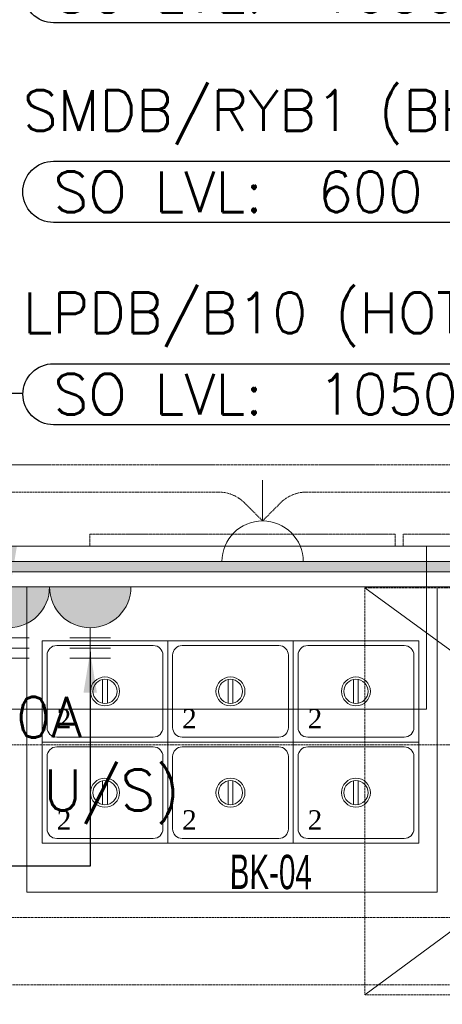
# Model space of a CAD drawing. Header units: millimetres. Extents: x -359 to 21654, y -24856 to 16255.
# Tile 14 of 31: x 7065 to 8103, y 1944 to 4364. Entities that reach past the tile are written whole.
import ezdxf
from ezdxf.enums import TextEntityAlignment as Align

# ---------------------------------------------------------------- set-up
doc = ezdxf.new("R2010")
doc.units = ezdxf.units.MM
doc.header["$MEASUREMENT"] = 0
for name, pattern in [('FP XREF (2)$0$( Hidden )', [0.375, 0.25, -0.125]), ('FP XREF (2)$0$HIDDEN', [0.375, 0.25, -0.125]), ('HIDDENX2', [0.75, 0.5, -0.25])]:
    doc.linetypes.add(name, pattern=pattern)
doc.layers.get('0').update_dxf_attribs({"color": 1, "lineweight": 5, "true_color": 0xff0000})
doc.layers.add('ELEC-SO-LVL-TAG', color=7, linetype='Continuous')
for name, color, linetype, lineweight, true_color in [('FP XREF (2)$0$A-COUNTER', 9, 'Continuous', 0, 0x808080), ('FP XREF (2)$0$A-Digital Display', 9, 'Continuous', 0, 0x808080), ('FP XREF (2)$0$A-EQUIP', 9, 'Continuous', 0, 0x808080), ('FP XREF (2)$0$A-JOINERY', 9, 'Continuous', 0, 0x808080), ('FP XREF (2)$0$CYAN', 9, 'Continuous', 0, 0x808080), ('FP XREF (2)$0$EQUIP.', 9, 'Continuous', 0, 0x808080), ('FP XREF (2)$0$Equipment', 9, 'Continuous', 0, 0x808080), ('FP XREF (2)$0$Exhaut Hoods', 9, 'Continuous', 0, 0x808080), ('FP XREF (2)$0$HATCH', 9, 'Continuous', 0, 0x808080), ('FP XREF (2)$0$XR-CP-DS$0$A-DOWN LIG', 9, 'Continuous', 0, 0x808080), ('M-MEP-ELPR-CKT', 7, 'HIDDENX2', 20, 0x960000), ('M-MEP-ELPR-SOCKET', 5, 'Continuous', 20, 0x0000ff)]:
    doc.layers.add(name, color=color, linetype=linetype, lineweight=lineweight, true_color=true_color)
doc.layers.add('M-MEP-ELLG-TEXT', color=7, linetype='Continuous', lineweight=20)
doc.layers.add('M-MEP-ELSL-TEXT', color=7, linetype='Continuous', lineweight=20)
doc.styles.add('FP XREF (2)$0$MtXpl_Arial_Narrow', font='arialn.ttf')
doc.styles.add('FP XREF (2)$0$Standard', font='times.ttf')
doc.styles.add('Oswald Light', font='txt')
doc.styles.add('ROMANS-100', font='romans.shx')
doc.styles.get("Standard").update_dxf_attribs({"font": 'romans.shx'})
doc.dimstyles.new('MDS-50', dxfattribs={"dimtxt": 100, "dimasz": 100, "dimexe": 50, "dimexo": 50, "dimgap": 25, "dimtad": 1, "dimdec": 0, "dimtxsty": 'Oswald Light', "dimcen": 0, "dimdle": 1.5875, "dimazin": 0, "dimtfac": 1, "dimtdec": 0, "dimtix": 1, "dimtmove": 0, "dimatfit": 0, "dimfxl": 1, "dimfrac": 2, "dimtolj": 1, "dimarcsym": 0})

# ---------------------------------------------------------------- blocks, each defined once
blk = doc.blocks.new('FP XREF (2)$0$A$C1ac69530')
at = {"layer": 'FP XREF (2)$0$HATCH'}
h = blk.add_hatch(color=256, dxfattribs=at)
h.dxf.hatch_style = 1
h.paths.add_polyline_path([(2000, -37.5), (300, -37.5), (300, -62.5), (2000, -62.5)])
h.paths.add_polyline_path([(4175, -687.5), (2300, -687.5), (2300, -712.5), (4175, -712.5), (5915, -712.5), (5915, -687.5)])
at = {"layer": 'FP XREF (2)$0$A-JOINERY'}
blk.add_lwpolyline([(5915, -687.5), (4175, -687.5), (2300, -687.5), (2300, -712.5), (4175, -712.5), (5915, -712.5)], close=True, dxfattribs=at)
blk = doc.blocks.new('FP XREF (2)$0$A$C807b513b')
at = {"layer": 'FP XREF (2)$0$A-EQUIP', "color": 0, "lineweight": -2}
for p, q in [((1875, -650), (0, -650)), ((1875, -1050), (1875, -650)), ((892.8, -750), (892.8, -1500)), ((1901, -750), (892.8, -750)), ((1901, -1500), (1901, -750)), ((0, -1050), (1875, -1050)), ((892.8, -1500), (1901, -1500))]:
    blk.add_line(p, q, dxfattribs=at)
at = {"layer": 'FP XREF (2)$0$Equipment', "color": 0, "lineweight": -2}
for p, q in [((931, -882.1), (1239.1, -882.1)), ((931, -1131), (931, -882.1)), ((966.5, -893.9), (1203.6, -893.9)), ((1239.1, -882.1), (1547.3, -882.1)), ((1239.1, -1131), (1239.1, -882.1)), ((1239.1, -882.1), (1239.1, -1131)), ((1274.7, -893.9), (1511.8, -893.9)), ((1547.3, -882.1), (1547.3, -1131)), ((1547.3, -882.1), (1855.5, -882.1)), ((1547.3, -1131), (1547.3, -882.1)), ((1582.9, -893.9), (1820, -893.9)), ((1855.5, -882.1), (1855.5, -1131)), ((942.8, -1095.4), (942.8, -917.6)), ((1227.3, -917.6), (1227.3, -1095.4)), ((1251, -1095.4), (1251, -917.6)), ((1535.5, -917.6), (1535.5, -1095.4)), ((1559.2, -1095.4), (1559.2, -917.6)), ((1843.7, -917.6), (1843.7, -1095.4)), ((1079.1, -977.5), (1079.1, -1035.6)), ((1090.9, -977.5), (1090.9, -1035.6)), ((1387.3, -977.5), (1387.3, -1035.6)), ((1399, -977.5), (1399, -1035.6)), ((1695.5, -977.5), (1695.5, -1035.6)), ((1707.2, -977.5), (1707.2, -1035.6)), ((1239.1, -1131), (931, -1131)), ((931, -1131), (1239.1, -1131)), ((931, -1379.9), (931, -1131)), ((1203.6, -1119.1), (966.5, -1119.1)), ((1547.3, -1131), (1239.1, -1131)), ((1239.1, -1131), (1547.3, -1131)), ((1239.1, -1379.9), (1239.1, -1131)), ((1239.1, -1131), (1239.1, -1379.9)), ((1511.8, -1119.1), (1274.7, -1119.1)), ((1855.5, -1131), (1547.3, -1131)), ((1547.3, -1131), (1547.3, -1379.9)), ((1547.3, -1131), (1855.5, -1131)), ((1547.3, -1379.9), (1547.3, -1131)), ((1820, -1119.1), (1582.9, -1119.1)), ((1855.5, -1131), (1855.5, -1379.9)), ((966.5, -1142.9), (1203.6, -1142.9)), ((1274.7, -1142.9), (1511.8, -1142.9)), ((1582.9, -1142.9), (1820, -1142.9)), ((942.8, -1344.4), (942.8, -1166.6)), ((1227.3, -1166.6), (1227.3, -1344.4)), ((1251, -1344.4), (1251, -1166.6)), ((1535.5, -1166.6), (1535.5, -1344.4)), ((1559.2, -1344.4), (1559.2, -1166.6)), ((1843.7, -1166.6), (1843.7, -1344.4)), ((1079.1, -1226.4), (1079.1, -1284.5)), ((1090.9, -1226.4), (1090.9, -1284.5)), ((1387.3, -1226.4), (1387.3, -1284.5)), ((1399, -1226.4), (1399, -1284.5)), ((1695.5, -1226.4), (1695.5, -1284.5)), ((1707.2, -1226.4), (1707.2, -1284.5)), ((1203.6, -1368.1), (966.5, -1368.1)), ((1511.8, -1368.1), (1274.7, -1368.1)), ((1820, -1368.1), (1582.9, -1368.1)), ((1239.1, -1379.9), (931, -1379.9)), ((1547.3, -1379.9), (1239.1, -1379.9)), ((1855.5, -1379.9), (1547.3, -1379.9))]:
    blk.add_line(p, q, dxfattribs=at)
for centre, radius in [((1085, -1006.5), 35.6), ((1085, -1006.5), 29.6), ((1393.2, -1006.5), 35.6), ((1393.2, -1006.5), 29.6), ((1701.4, -1006.5), 35.6), ((1701.4, -1006.5), 29.6), ((1085, -1255.5), 35.6), ((1085, -1255.5), 29.6), ((1393.2, -1255.5), 35.6), ((1393.2, -1255.5), 29.6), ((1701.4, -1255.5), 35.6), ((1701.4, -1255.5), 29.6)]:
    blk.add_circle(centre, radius, dxfattribs=at)
for centre, start, end in [((966.5, -917.6), 90, 180), ((1203.6, -917.6), 0, 90), ((1274.7, -917.6), 90, 180), ((1511.8, -917.6), 0, 90), ((1582.9, -917.6), 90, 180), ((1820, -917.6), 0, 90), ((966.5, -1095.4), 180, 270), ((1203.6, -1095.4), 270, 0), ((1274.7, -1095.4), 180, 270), ((1511.8, -1095.4), 270, 0), ((1582.9, -1095.4), 180, 270), ((1820, -1095.4), 270, 0), ((966.5, -1166.6), 90, 180), ((1203.6, -1166.6), 0, 90), ((1274.7, -1166.6), 90, 180), ((1511.8, -1166.6), 0, 90), ((1582.9, -1166.6), 90, 180), ((1820, -1166.6), 0, 90), ((966.5, -1344.4), 180, 270), ((1203.6, -1344.4), 270, 0), ((1274.7, -1344.4), 180, 270), ((1511.8, -1344.4), 270, 0), ((1582.9, -1344.4), 180, 270), ((1820, -1344.4), 270, 0)]:
    blk.add_arc(centre, 23.7, start, end, dxfattribs=at)
at = {"layer": 'FP XREF (2)$0$Equipment', "color": 0, "lineweight": -2, "style": 'FP XREF (2)$0$Standard'}
for p in [(966.4, -1097.2), (1274.6, -1097.2), (1582.8, -1097.2), (966.4, -1346.1), (1274.6, -1346.1), (1582.8, -1346.1)]:
    blk.add_text('2', height=47.4, dxfattribs=at).set_placement(p)
blk = doc.blocks.new('FP XREF (2)$0$A$Ce5cdc398')
at = {"layer": 'FP XREF (2)$0$A-Digital Display', "linetype": 'FP XREF (2)$0$HIDDEN', "ltscale": 3}
for points in [[(7787.5, -10410), (7037.5, -10410), (7037.5, -10380), (7787.5, -10380)], [(8557.5, -10410), (7807.5, -10410), (7807.5, -10380), (8557.5, -10380)]]:
    blk.add_lwpolyline(points, close=True, dxfattribs=at)
blk = doc.blocks.new('FP XREF (2)$0$A$Ce85b5983')
at = {"layer": 'FP XREF (2)$0$Exhaut Hoods', "linetype": 'FP XREF (2)$0$( Hidden )', "ltscale": 10}
blk.add_lwpolyline([(-9785, -10860), (-8420, -10860), (-8420, -11860), (-9785, -11860)], close=True, dxfattribs=at)
at = {"layer": 'FP XREF (2)$0$Exhaut Hoods'}
for points in [[(-8427.8, -10860), (-9785, -11860)], [(-9785, -10860), (-8420, -11856.4)]]:
    blk.add_lwpolyline(points, dxfattribs=at)
blk = doc.blocks.new('FP XREF (2)$0$A$Ca29a5755')
at = {"layer": 'FP XREF (2)$0$EQUIP.', "style": 'FP XREF (2)$0$MtXpl_Arial_Narrow', "width": 0.75}
blk.add_text('BK-04', height=84.44, rotation=359.7249, dxfattribs=at).set_placement((7581.2, 2228))
blk = doc.blocks.new('FP XREF (2)')
at = {"layer": 'FP XREF (2)$0$A-COUNTER'}
for p, q in [((9805, 3070), (6190, 3070)), ((9805, 2970), (6090, 2970))]:
    blk.add_line(p, q, dxfattribs=at)
at = {"layer": 'FP XREF (2)$0$XR-CP-DS$0$A-DOWN LIG', "linetype": 'FP XREF (2)$0$( Hidden )', "ltscale": 8}
blk.add_lwpolyline([(9805, 3270), (6135, 3270), (6135, 3920), (3945, 3920), (3945, 3270), (650, 3270), (650, 2970), (4245, 2970), (4245, 3620), (5835, 3620), (5835, 2970), (9805, 2970)], close=True, dxfattribs=at)
for name, p in [('FP XREF (2)$0$A$Ce85b5983', (17698, 13828)), ('FP XREF (2)$0$A$Ca29a5755', (0, 0))]:
    blk.add_blockref(name, p)
at = {"layer": 'FP XREF (2)$0$A-Digital Display'}
blk.add_blockref('FP XREF (2)$0$A$Ce5cdc398', (200, 13480), dxfattribs=at)
at = {"layer": 'FP XREF (2)$0$A-JOINERY'}
blk.add_blockref('FP XREF (2)$0$A$C1ac69530', (3890, 3720), dxfattribs=at)
at = {"layer": 'FP XREF (2)$0$CYAN'}
blk.add_blockref('FP XREF (2)$0$A$C807b513b', (6190, 3720), dxfattribs=at)
blk = doc.blocks.new('IS-3PIN')
h = blk.add_hatch(color=0)
h.dxf.hatch_style = 1
h.paths.add_polyline_path([(100, 0, 1), (-100, 0)])
at = {"color": 0}
for p, q in [((-50, 175), (50, 175)), ((-50, 150), (50, 150)), ((-50, 125), (50, 125))]:
    blk.add_line(p, q, dxfattribs=at)
blk.add_lwpolyline([(0, 100), (0, 200)], dxfattribs=at)
blk.add_lwpolyline([(-100, 0), (100, 0, 1), (-100, 0)], format="xyb", dxfattribs=at)
blk.add_attdef('XXA', text='', height=100, dxfattribs=at).set_placement((-275, 100), align=Align.MIDDLE_CENTER)
blk = doc.blocks.new('ELEC-SO-LVL-EQP-TAG')
at = {"layer": 'ELEC-SO-LVL-TAG'}
blk.add_lwpolyline([(75, 72.5), (1075, 72.5, -0.414214), (1150, -2.5), (1150, -2.5, -0.414214), (1075, -77.5), (75, -77.5, -0.414214), (0, -2.5), (0, -2.5, -0.414214)], format="xyb", close=True, dxfattribs=at)
at = {"layer": 'ELEC-SO-LVL-TAG', "insert": (75, -2.5), "char_height": 100, "attachment_point": 4}
blk.add_mtext_dynamic_manual_height_columns('{\\Fromans|c0;SO LVL:}', width=1015.069, gutter_width=1, heights=[0], dxfattribs=at)
at = {"layer": 'ELEC-SO-LVL-TAG', "style": 'ROMANS-100'}
for tag, p in [('SO-EQP', (0, 197.5)), ('SO-LVL', (725, -2.5))]:
    blk.add_attdef(tag, text='', height=100, dxfattribs=at).set_placement(p, align=Align.MIDDLE_LEFT)
blk = doc.blocks.new('13A SSSO')
at = {"color": 0}
blk.add_lwpolyline([(0, 100), (0, 200)], dxfattribs=at)
blk.add_lwpolyline([(-100, 0), (100, 0, 1), (-100, 0)], format="xyb", dxfattribs=at)

msp = doc.modelspace()

# ---------------------------------------------------------------- block references
msp.add_blockref('FP XREF (2)', (0, 0))

# ---------------------------------------------------------------- next in the draw order: linework, layer by layer
at = {"layer": 'M-MEP-ELPR-CKT', "ltscale": 5}
for points in [[(200, 11127.3), (65.1, 11127.3, 0.414214), (-24.9, 11037.3), (-24.9, 1623.3, 0.414214), (65.1, 1533.3), (272.5, 1533.3, -0.414214), (362.5, 1443.3), (362.5, 1289.8, -0.194191), (337.3, 1227.4), (300, 1188.7), (420.8, 1072.2, 0.194191), (483.3, 1047), (1942.4, 1047, -1), (2092.4, 1047), (4595.6, 1047, -0.198912), (4659.2, 1020.6), (4729.9, 949.9), (4774.3, 994.3, 0.198912), (4800.6, 1057.9), (4800.6, 2068, -0.414214), (4890.6, 2158), (10051, 2158)], [(3852.9, 2581.9), (9542.1, 2581.9, 0.414214), (9632.1, 2671.9), (9632.1, 2762, -0.198912), (9658.5, 2825.6), (9702.9, 2870), (9747.2, 2825.6, -0.198912), (9773.6, 2762), (9773.6, 2671.9, 0.414214), (9863.6, 2581.9), (9933.9, 2581.9, 0.414178), (10023.9, 2671.9), (10024.1, 3729.5, -0.199379), (10050.5, 3793.3), (11784, 5520.1, 0.348813)], [(8363, 3132.5), (8318.6, 3176.9, 0.198912), (8255, 3203.2), (7770, 3203.2, 0.198912), (7706.4, 3176.9), (7662, 3132.5), (7617.6, 3176.9, 0.198912), (7554, 3203.2), (6549.5, 3203.2, -0.414214)], [(6123.6, 1956.4, -0.235645), (6195.5, 1992.3), (6365.8, 1992.3, -1), (6515.8, 1992.3), (9022.2, 1992.3, -0.414214), (9112.2, 1902.3), (9112.2, 1870), (9605, 1870)]]:
    msp.add_lwpolyline(points, format="xyb", dxfattribs=at)

# ---------------------------------------------------------------- next in the draw order: block references
at = {"layer": 'M-MEP-ELLG-TEXT'}
for p, values in [((7073.8, 4434.2), {'SO-EQP': 'UPS DB/C3_(KOT PRINTER)', 'SO-LVL': '1050'}), ((7073.2, 3943.7), {'SO-EQP': 'SMDB/RYB1 (BHATURE FRYER)', 'SO-LVL': '600'}), ((7073.3, 3446.2), {'SO-EQP': 'LPDB/B10 (HOT BAIN MARIE)', 'SO-LVL': '1050'}), ((4630.1, 2273.6), {'SO-EQP': 'LPDB/R10 (HOT BAIN MARIE WITH 1 U/S)', 'SO-LVL': '1050'})]:
    msp.add_blockref('ELEC-SO-LVL-EQP-TAG', p, dxfattribs=at).add_auto_attribs(values)
at = {"layer": 'M-MEP-ELPR-SOCKET'}
msp.add_blockref('13A SSSO', (7662, 3032.5), dxfattribs=at)
at = {"layer": 'M-MEP-ELPR-SOCKET', "color": 200, "true_color": 0xbf00ff}
ref = msp.add_blockref('IS-3PIN', (7038.7, 2970), dxfattribs=dict(at, rotation=180))
ref.add_attrib('XXA', '20A', dxfattribs={"layer": '0', "color": 0, "height": 100}).set_placement((7095.1, 2649.8), align=Align.MIDDLE_CENTER)
at = {"layer": 'M-MEP-ELPR-SOCKET', "color": 200, "true_color": 0xbf00ff, "rotation": 180}
msp.add_blockref('IS-3PIN', (7238.7, 2970), dxfattribs=at)

# ---------------------------------------------------------------- next in the draw order: leaders
at = {"layer": 'M-MEP-ELSL-TEXT'}
for points in [[(7042.4, 2971.9), (7042.4, 3446.1), (7073.3, 3446.2)], [(7238.7, 2810.5), (7238.7, 2283.6), (5780.1, 2283.6)]]:
    msp.add_leader(points, dimstyle='MDS-50', override={"dimgap": 25, "dimtad": 0}, dxfattribs=at)

doc.saveas('drawing.dxf')
